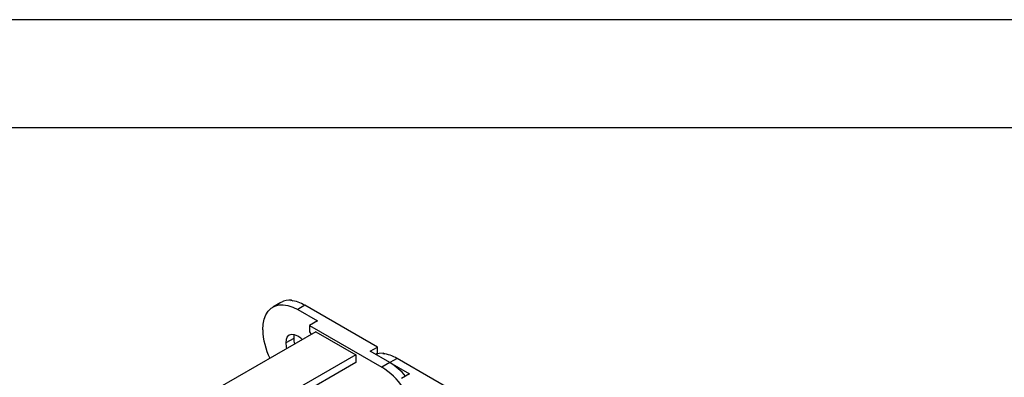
# Model space of a CAD drawing. Header units: inches. Extents: x 0 to 66, y 0 to 51.
# Tile 9 of 11: x 39.6 to 53.2, y 46 to 51. Entities that reach past the tile are written whole.
import ezdxf

# ---------------------------------------------------------------- set-up
doc = ezdxf.new("R2010")
doc.units = ezdxf.units.IN
doc.header["$LTSCALE"] = 6
doc.header["$MEASUREMENT"] = 0
doc.layers.add('TEXT', color=140, linetype='Continuous', lineweight=25)

msp = doc.modelspace()

# ---------------------------------------------------------------- linework, layer by layer
at = {"color": 7, "linetype": 'Continuous'}
msp.add_line((0.001, 51.001), (66.001, 51.001), dxfattribs=at)
for p, q in [((43.189, 47.065), (43.078, 47.001)), ((43.325, 47.09), (43.336, 47.097)), ((43.336, 47.097), (43.353, 47.087)), ((43.523, 47.025), (43.422, 46.967)), ((44.53, 46.443), (43.523, 47.025)), ((43.422, 46.967), (43.695, 46.809)), ((43.695, 46.809), (43.584, 46.745)), ((43.584, 46.745), (43.584, 46.656)), ((43.584, 46.745), (44.592, 46.163)), ((43.673, 46.658), (40.836, 45.021)), ((43.366, 46.565), (43.255, 46.501)), ((43.584, 46.656), (43.609, 46.621)), ((43.673, 46.658), (44.23, 46.337)), ((44.43, 46.385), (44.53, 46.443)), ((44.53, 46.354), (44.53, 46.443)), ((44.23, 46.337), (41.393, 44.699)), ((44.23, 46.337), (44.23, 46.227)), ((44.703, 46.228), (44.43, 46.385)), ((44.53, 46.354), (44.507, 46.341)), ((44.606, 46.351), (44.617, 46.358)), ((44.617, 46.358), (44.633, 46.348)), ((44.23, 46.227), (41.488, 44.645)), ((44.703, 46.228), (44.592, 46.163)), ((44.803, 46.285), (44.703, 46.228)), ((44.703, 46.228), (44.976, 46.07)), ((45.811, 45.704), (44.803, 46.285)), ((44.976, 46.07), (44.864, 46.006))]:
    msp.add_line(p, q)
at = {"flags": 128}
for points in [[(42.935, 46.685), (42.94, 46.763), (42.955, 46.833), (42.979, 46.894), (43.012, 46.945), (43.054, 46.985), (43.103, 47.014), (43.159, 47.03), (43.22, 47.033), (43.285, 47.023), (43.353, 47.001), (43.422, 46.967)], [(43.483, 46.549), (43.466, 46.566), (43.422, 46.597), (43.379, 46.616), (43.339, 46.62), (43.304, 46.609), (43.277, 46.584), (43.261, 46.548), (43.255, 46.501)], [(43.255, 46.501), (43.261, 46.448), (43.267, 46.424)], [(44.617, 46.358), (44.555, 46.355), (44.517, 46.347)]]:
    msp.add_lwpolyline(points, dxfattribs=at)
for centre, radius, start, end in [((43.314, 46.843), 0.254, 84.9224, 119.317), ((43.282, 46.63), 0.462, 58.5838, 84.5873), ((43.882, 46.711), 0.947, 181.5291, 206.4146), ((43.536, 46.568), 0.17, 163.1546, 180.989), ((43.655, 46.569), 0.288, 180.7254, 196.2792), ((44.562, 45.891), 0.462, 58.5838, 84.5873), ((44.087, 45.346), 0.961, 33.755, 58.2966), ((44.244, 45.466), 0.889, 40.1591, 58.902)]:
    msp.add_arc(centre, radius, start, end)
at = {"layer": 'TEXT'}
msp.add_line((1.5, 49.5), (64.5, 49.5), dxfattribs=at)

doc.saveas('drawing.dxf')
